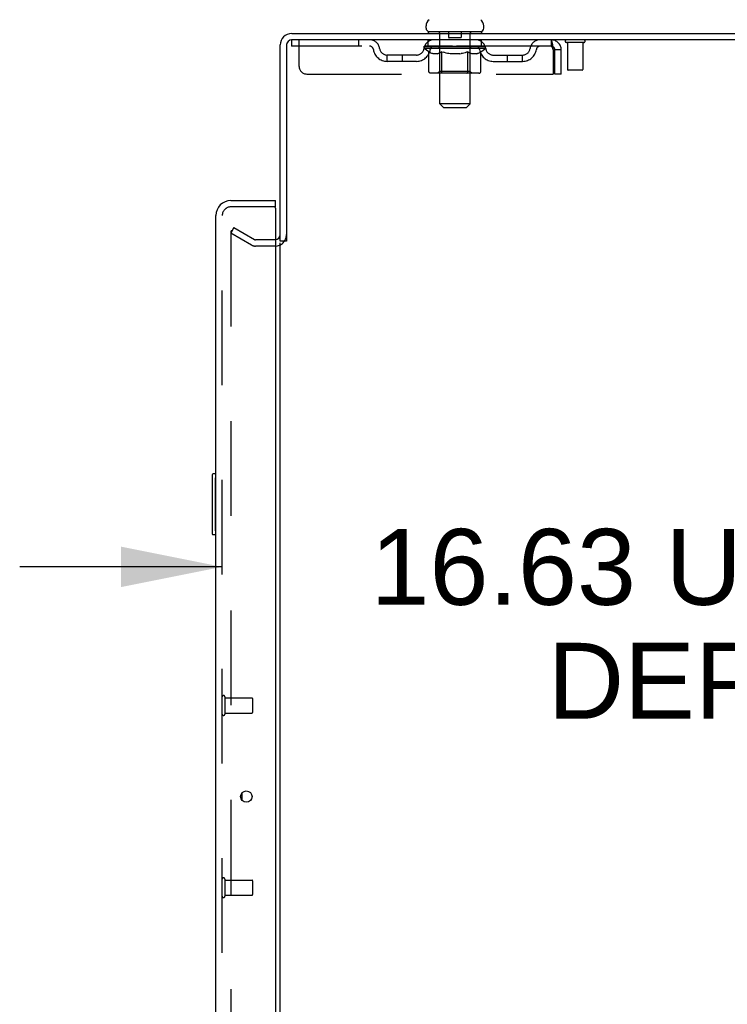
# Model space of a CAD drawing. Header units: inches. Extents: x 0 to 283, y 0 to 183.
# Tile 70 of 76: x 155 to 167, y 113 to 130. Entities that reach past the tile are written whole.
import ezdxf

# ---------------------------------------------------------------- set-up
doc = ezdxf.new("R2010")
doc.units = ezdxf.units.IN
doc.header["$LTSCALE"] = 15.583333
doc.header["$MEASUREMENT"] = 0
doc.linetypes.add('HIDDEN', pattern=[0.2, 0.1, -0.1])
doc.layers.get('0').update_dxf_attribs({"linetype": 'CONTINUOUS'})
for name, color, linetype in [('DEFAULT_2', 8, 'HIDDEN'), ('DIMENSIONS', 7, 'CONTINUOUS'), ('LEFTHAND_DOOR_ASSEMBLY', 7, 'CONTINUOUS'), ('RIGHTHAND_DOOR_ASSEMBLY', 7, 'CONTINUOUS')]:
    doc.layers.add(name, color=color, linetype=linetype)
doc.styles.get("Standard").update_dxf_attribs({"font": 'arial.ttf'})
doc.dimstyles.new('DIMSTYLE_1', dxfattribs={"dimtxt": 1.25, "dimasz": 1.666667, "dimexe": 0.09, "dimexo": 0.07, "dimgap": 0.0375, "dimtad": 0, "dimtih": 1, "dimtoh": 1, "dimzin": 4, "dimdsep": 46, "dimtxsty": 'Standard', "dimblk": '_FILLED', "dimblk1": '_FILLED', "dimblk2": '_FILLED', "dimcen": 0.09, "dimadec": 3, "dimazin": 1, "dimtfac": 1, "dimtdec": 3, "dimtofl": 0, "dimtmove": 0, "dimatfit": 3, "dimldrblk": '_FILLED', "dimfxl": 0, "dimtolj": 1, "dimtzin": 4, "dimarcsym": 0})

# ---------------------------------------------------------------- blocks, each defined once
blk = doc.blocks.new('_FILLED')
at = {"color": 0, "linetype": 'ByBlock'}
blk.add_solid([(0, 0), (-1, 0.2), (-1, -0.2)], dxfattribs=at)
blk = doc.blocks.new('*D2')
at = {"layer": 'DIMENSIONS', "color": 2, "linetype": 'Continuous'}
for p, q in [((158.437, 120.514), (155.103, 120.514)), ((175.062, 120.514), (178.395, 120.514))]:
    blk.add_line(p, q, dxfattribs=at)
at = {"layer": 'DIMENSIONS', "color": 2, "linetype": 'Continuous', "xscale": 1.6666666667, "yscale": 1.6666666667, "zscale": 1.6666666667}
blk.add_blockref('_FILLED', (158.437, 120.514), dxfattribs=at)
at = {"layer": 'DIMENSIONS', "color": 2, "linetype": 'Continuous', "xscale": 1.6666666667, "yscale": 1.6666666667, "zscale": 1.6666666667, "rotation": 180}
blk.add_blockref('_FILLED', (175.062, 120.514), dxfattribs=at)
at = {"layer": 'DIMENSIONS', "color": 2, "linetype": 'Continuous', "insert": (166.749, 121.139), "char_height": 1.25, "width": 11.72862, "attachment_point": 2, "line_spacing_factor": 0.9}
blk.add_mtext('16.63 USABLE\\PDEPTH', dxfattribs=at)

msp = doc.modelspace()

# ---------------------------------------------------------------- linework, layer by layer
at = {"color": 7, "linetype": 'Continuous'}
for p, q in [((161.791, 129.385), (161.791, 129.422)), ((162.741, 129.385), (162.741, 129.422)), ((161.828, 129.325), (161.828, 129.295)), ((162.703, 129.325), (161.828, 129.325)), ((162.703, 129.325), (162.703, 129.295)), ((159.495, 125.878), (159.391, 125.878))]:
    msp.add_line(p, q, dxfattribs=at)
at = {"color": 3, "linetype": 'Continuous'}
for p, q in [((159.58, 129.295), (177.339, 129.295)), ((159.391, 125.878), (159.391, 129.106)), ((159.495, 129.101), (159.495, 125.877)), ((177.391, 129.191), (159.585, 129.191)), ((159.391, 64.743), (159.391, 125.847))]:
    msp.add_line(p, q, dxfattribs=at)
at = {"color": 7, "linetype": 'Continuous'}
for centre, radius, start, end in [((161.916, 129.422), 0.125, 126.7414, 180), ((162.616, 129.422), 0.125, 0, 53.2586), ((161.851, 129.385), 0.06, 180, 270), ((162.681, 129.385), 0.06, 270, 360), ((159.58, 129.106), 0.085, 94.4898, 175.5102)]:
    msp.add_arc(centre, radius, start, end, dxfattribs=at)
at = {"color": 3, "linetype": 'Continuous'}
for centre, radius, start, end in [((159.58, 129.106), 0.189, 90, 180), ((159.585, 129.101), 0.09, 90, 180), ((159.306, 125.984), 0.085, 274.0493, 360)]:
    msp.add_arc(centre, radius, start, end, dxfattribs=at)
at = {"layer": 'DEFAULT_2', "color": 8, "linetype": 'HIDDEN'}
for p, q in [((162.008, 129.325), (162.008, 129.295)), ((162.017, 128.135), (162.017, 129.295)), ((162.161, 129.315), (162.161, 129.235)), ((162.361, 129.225), (162.171, 129.225)), ((162.371, 129.315), (162.371, 129.235)), ((162.515, 128.135), (162.515, 129.295)), ((162.523, 129.325), (162.523, 129.295)), ((159.578, 129.191), (159.578, 129.087)), ((159.578, 129.191), (159.585, 129.191)), ((163.849, 129.087), (159.578, 129.087)), ((159.703, 128.753), (159.703, 129.191)), ((160.678, 129.191), (160.678, 129.087)), ((161.76, 129.081), (161.76, 129.085)), ((161.857, 129.084), (161.76, 129.085)), ((161.76, 129.049), (161.76, 129.081)), ((161.76, 129.081), (162.004, 129.081)), ((161.837, 128.995), (161.76, 129.049)), ((162.772, 129.049), (161.76, 129.049)), ((161.767, 129.081), (161.767, 129.087)), ((161.774, 129.079), (161.774, 129.081)), ((161.774, 129.079), (162.757, 129.079)), ((161.781, 129.079), (161.781, 129.081)), ((161.782, 129.079), (161.782, 129.081)), ((161.79, 129.081), (161.79, 129.087)), ((161.803, 129.079), (161.803, 129.081)), ((161.805, 129.079), (161.805, 129.081)), ((161.827, 129.081), (161.827, 129.087)), ((161.828, 129.087), (161.828, 129.191)), ((161.839, 129.079), (161.839, 129.081)), ((161.841, 129.079), (161.841, 129.081)), ((161.857, 129.081), (161.857, 129.084)), ((161.878, 129.081), (161.878, 129.087)), ((161.879, 129.079), (161.879, 129.081)), ((161.88, 129.079), (161.88, 129.081)), ((161.882, 129.079), (161.882, 129.081)), ((161.888, 129.079), (161.888, 129.081)), ((161.888, 129.079), (161.888, 129.081)), ((161.891, 129.079), (161.891, 129.081)), ((161.893, 129.079), (161.893, 129.082)), ((161.897, 129.079), (161.897, 129.081)), ((161.908, 129.079), (161.908, 129.081)), ((161.923, 129.079), (161.923, 129.083)), ((161.923, 129.079), (161.923, 129.081)), ((161.939, 129.079), (161.939, 129.081)), ((161.94, 129.081), (161.94, 129.087)), ((161.948, 129.079), (161.948, 129.081)), ((161.951, 129.079), (161.951, 129.081)), ((161.959, 129.079), (161.959, 129.081)), ((161.968, 129.079), (161.968, 129.084)), ((161.98, 129.079), (161.98, 129.081)), ((161.983, 129.079), (161.983, 129.081)), ((162.004, 129.079), (162.004, 129.081)), ((162.058, 129.081), (162.008, 129.081)), ((162.013, 129.081), (162.013, 129.087)), ((162.016, 128.672), (162.016, 129.047)), ((162.018, 129.079), (162.018, 129.081)), ((162.022, 129.079), (162.022, 129.081)), ((162.027, 129.079), (162.027, 129.085)), ((162.03, 129.079), (162.03, 129.081)), ((162.039, 129.079), (162.039, 129.081)), ((162.058, 129.079), (162.058, 129.081)), ((162.118, 129.081), (162.071, 129.081)), ((162.087, 129.079), (162.087, 129.081)), ((162.093, 129.081), (162.093, 129.087)), ((162.096, 129.079), (162.096, 129.081)), ((162.098, 129.079), (162.098, 129.086)), ((162.1, 129.079), (162.1, 129.081)), ((162.106, 129.079), (162.106, 129.081)), ((162.118, 129.079), (162.118, 129.081)), ((162.182, 129.081), (162.139, 129.081)), ((162.149, 129.079), (162.149, 129.081)), ((162.174, 129.081), (162.266, 129.087)), ((162.178, 129.081), (162.178, 129.087)), ((162.178, 129.086), (162.178, 129.087)), ((162.178, 129.081), (162.178, 129.086)), ((162.178, 129.079), (162.178, 129.081)), ((162.181, 129.079), (162.181, 129.081)), ((162.182, 129.079), (162.182, 129.081)), ((162.183, 129.079), (162.183, 129.081)), ((162.249, 129.081), (162.211, 129.081)), ((162.215, 129.079), (162.215, 129.081)), ((162.249, 129.079), (162.249, 129.081)), ((162.264, 129.081), (162.264, 129.081)), ((162.264, 129.079), (162.264, 129.081)), ((162.264, 129.079), (162.264, 129.081)), ((162.266, 129.081), (162.266, 129.087)), ((162.266, 129.087), (162.357, 129.081)), ((162.268, 129.079), (162.268, 129.081)), ((162.268, 129.079), (162.268, 129.081)), ((162.268, 129.081), (162.268, 129.081)), ((162.282, 129.079), (162.282, 129.081)), ((162.282, 129.081), (162.321, 129.081)), ((162.317, 129.079), (162.317, 129.081)), ((162.349, 129.079), (162.349, 129.081)), ((162.349, 129.079), (162.349, 129.081)), ((162.349, 129.081), (162.393, 129.081)), ((162.35, 129.079), (162.35, 129.081)), ((162.353, 129.086), (162.354, 129.087)), ((162.353, 129.081), (162.353, 129.086)), ((162.353, 129.079), (162.353, 129.081)), ((162.354, 129.081), (162.354, 129.087)), ((162.382, 129.079), (162.382, 129.081)), ((162.414, 129.079), (162.414, 129.081)), ((162.414, 129.081), (162.461, 129.081)), ((162.426, 129.079), (162.426, 129.081)), ((162.432, 129.079), (162.432, 129.081)), ((162.434, 129.079), (162.434, 129.086)), ((162.436, 129.079), (162.436, 129.081)), ((162.439, 129.081), (162.439, 129.087)), ((162.445, 129.079), (162.445, 129.081)), ((162.474, 129.079), (162.474, 129.081)), ((162.474, 129.081), (162.523, 129.081)), ((162.493, 129.079), (162.493, 129.081)), ((162.502, 129.079), (162.502, 129.081)), ((162.505, 129.079), (162.505, 129.085)), ((162.51, 129.079), (162.51, 129.081)), ((162.513, 129.079), (162.513, 129.081)), ((162.516, 128.672), (162.516, 129.047)), ((162.519, 129.081), (162.519, 129.087)), ((162.527, 129.079), (162.527, 129.081)), ((162.527, 129.081), (162.688, 129.081)), ((162.549, 129.079), (162.549, 129.081)), ((162.551, 129.079), (162.551, 129.081)), ((162.564, 129.079), (162.564, 129.084)), ((162.573, 129.079), (162.573, 129.081)), ((162.58, 129.079), (162.58, 129.081)), ((162.583, 129.079), (162.583, 129.081)), ((162.591, 129.081), (162.591, 129.087)), ((162.592, 129.079), (162.592, 129.081)), ((162.609, 129.079), (162.609, 129.083)), ((162.609, 129.079), (162.609, 129.081)), ((162.623, 129.079), (162.623, 129.081)), ((162.635, 129.079), (162.635, 129.081)), ((162.638, 129.079), (162.638, 129.082)), ((162.641, 129.079), (162.641, 129.081)), ((162.644, 129.079), (162.644, 129.081)), ((162.644, 129.079), (162.644, 129.081)), ((162.649, 129.079), (162.649, 129.081)), ((162.652, 129.079), (162.652, 129.081)), ((162.652, 129.079), (162.652, 129.081)), ((162.654, 129.081), (162.654, 129.087)), ((162.69, 129.079), (162.69, 129.081)), ((162.693, 129.079), (162.693, 129.081)), ((162.693, 128.994), (162.772, 129.049)), ((162.703, 129.087), (162.703, 129.191)), ((162.704, 129.081), (162.704, 129.087)), ((162.727, 129.079), (162.727, 129.081)), ((162.728, 129.079), (162.728, 129.081)), ((162.741, 129.081), (162.741, 129.087)), ((162.75, 129.079), (162.75, 129.081)), ((162.75, 129.079), (162.75, 129.081)), ((162.757, 129.079), (162.757, 129.081)), ((162.764, 129.081), (162.764, 129.087)), ((162.772, 129.049), (162.772, 129.087)), ((163.849, 129.191), (163.849, 129.087)), ((163.851, 129.189), (163.849, 129.191)), ((163.877, 129.038), (163.882, 129.024)), ((164.387, 129.148), (164.103, 129.148)), ((164.121, 129.148), (164.121, 128.701)), ((164.369, 129.148), (164.369, 128.701)), ((161.151, 128.836), (161.151, 128.94)), ((161.634, 128.94), (161.151, 128.94)), ((161.401, 128.836), (161.401, 128.94)), ((161.837, 128.67), (161.837, 128.995)), ((161.837, 128.995), (161.849, 128.987)), ((161.861, 128.98), (161.849, 128.987)), ((161.872, 128.974), (161.861, 128.98)), ((161.884, 128.968), (161.872, 128.974)), ((161.895, 128.964), (161.884, 128.968)), ((161.907, 128.96), (161.895, 128.964)), ((161.982, 128.96), (161.907, 128.96)), ((161.982, 128.96), (161.993, 128.964)), ((162.005, 128.968), (161.993, 128.964)), ((162.016, 128.973), (162.004, 128.968)), ((162.027, 128.98), (162.016, 128.973)), ((162.039, 128.987), (162.027, 128.98)), ((162.051, 128.995), (162.039, 128.987)), ((162.051, 128.67), (162.051, 128.995)), ((162.051, 128.995), (162.074, 128.987)), ((162.097, 128.98), (162.074, 128.987)), ((162.12, 128.974), (162.097, 128.98)), ((162.142, 128.968), (162.119, 128.974)), ((162.164, 128.964), (162.142, 128.968)), ((162.187, 128.96), (162.164, 128.964)), ((162.345, 128.96), (162.187, 128.96)), ((162.345, 128.96), (162.367, 128.964)), ((162.389, 128.968), (162.367, 128.964)), ((162.411, 128.973), (162.389, 128.968)), ((162.433, 128.979), (162.411, 128.973)), ((162.456, 128.986), (162.433, 128.979)), ((162.479, 128.994), (162.456, 128.986)), ((162.479, 128.67), (162.479, 128.994)), ((162.479, 128.994), (162.49, 128.986)), ((162.501, 128.979), (162.49, 128.986)), ((162.512, 128.973), (162.501, 128.98)), ((162.523, 128.968), (162.512, 128.974)), ((162.534, 128.964), (162.523, 128.968)), ((162.544, 128.96), (162.534, 128.964)), ((162.627, 128.96), (162.544, 128.96)), ((162.627, 128.96), (162.638, 128.964)), ((162.649, 128.968), (162.638, 128.964)), ((162.66, 128.973), (162.649, 128.968)), ((162.671, 128.979), (162.659, 128.973)), ((162.681, 128.986), (162.67, 128.979)), ((162.693, 128.994), (162.681, 128.986)), ((162.693, 128.67), (162.693, 128.994)), ((162.897, 128.94), (163.38, 128.94)), ((163.13, 128.836), (163.13, 128.94)), ((163.38, 128.836), (163.38, 128.94)), ((163.882, 129.024), (163.882, 128.628)), ((163.912, 128.628), (163.912, 129.024)), ((164.016, 129.024), (163.912, 129.024)), ((164.016, 128.628), (164.016, 129.024)), ((161.634, 128.836), (161.151, 128.836)), ((162.897, 128.836), (163.38, 128.836)), ((159.828, 128.628), (163.882, 128.628)), ((162.658, 128.64), (161.871, 128.64)), ((162.016, 128.672), (161.984, 128.64)), ((162.516, 128.672), (162.016, 128.672)), ((162.462, 128.64), (162.464, 128.64)), ((162.464, 128.64), (162.466, 128.641)), ((162.466, 128.641), (162.468, 128.642)), ((162.468, 128.642), (162.47, 128.644)), ((162.47, 128.644), (162.471, 128.646)), ((162.475, 128.651), (162.476, 128.654)), ((162.476, 128.654), (162.477, 128.658)), ((162.516, 128.672), (162.548, 128.64)), ((164.016, 128.628), (163.912, 128.628)), ((164.359, 128.691), (164.131, 128.691)), ((162.077, 128.075), (162.017, 128.135)), ((162.515, 128.135), (162.017, 128.135)), ((162.077, 128.075), (162.455, 128.075)), ((162.455, 128.075), (162.515, 128.135)), ((158.63, 126.099), (158.578, 126.009)), ((158.578, 126.029), (158.578, 64.56)), ((158.918, 125.813), (158.578, 126.009)), ((158.63, 126.099), (158.97, 125.903)), ((159.306, 125.899), (158.986, 125.899)), ((159.306, 125.795), (158.986, 125.795))]:
    msp.add_line(p, q, dxfattribs=at)
for points in [[(163.856, 129.083), (163.853, 129.085), (163.851, 129.086), (163.849, 129.087)], [(163.851, 129.189), (163.853, 129.186), (163.856, 129.181), (163.858, 129.174), (163.861, 129.165), (163.863, 129.154), (163.865, 129.142), (163.868, 129.128), (163.87, 129.112), (163.872, 129.096), (163.875, 129.079), (163.877, 129.061), (163.879, 129.042), (163.882, 129.024)], [(163.856, 129.083), (163.858, 129.08), (163.861, 129.077), (163.863, 129.073), (163.865, 129.068), (163.868, 129.063), (163.87, 129.057), (163.872, 129.051), (163.875, 129.044), (163.877, 129.038)], [(161.871, 128.64), (161.867, 128.64), (161.863, 128.641), (161.859, 128.642), (161.855, 128.644), (161.851, 128.646), (161.848, 128.648), (161.845, 128.651), (161.842, 128.654), (161.84, 128.658), (161.838, 128.662), (161.837, 128.666), (161.837, 128.67)], [(162.068, 128.64), (162.066, 128.64), (162.064, 128.641), (162.062, 128.642), (162.06, 128.644), (162.058, 128.646), (162.056, 128.648), (162.055, 128.651), (162.053, 128.654), (162.052, 128.658), (162.052, 128.662), (162.051, 128.666), (162.051, 128.67)], [(162.471, 128.646), (162.473, 128.648), (162.475, 128.651)], [(162.477, 128.658), (162.478, 128.662), (162.479, 128.666), (162.479, 128.67)], [(162.478, 128.662), (162.478, 128.666), (162.479, 128.67)], [(162.658, 128.64), (162.662, 128.64), (162.667, 128.641), (162.671, 128.642), (162.674, 128.644), (162.678, 128.646), (162.682, 128.648), (162.685, 128.651), (162.687, 128.654), (162.69, 128.658), (162.691, 128.662), (162.692, 128.666), (162.693, 128.67)], [(158.596, 126.049), (158.594, 126.049), (158.592, 126.049), (158.59, 126.048), (158.588, 126.047), (158.586, 126.046), (158.585, 126.045), (158.583, 126.043), (158.582, 126.042), (158.581, 126.04), (158.58, 126.038), (158.579, 126.036), (158.579, 126.033), (158.578, 126.031), (158.578, 126.029)], [(158.603, 126.047), (158.602, 126.048), (158.6, 126.048), (158.598, 126.049), (158.596, 126.049), (158.596, 126.049)]]:
    msp.add_lwpolyline(points, dxfattribs=at)
for centre, radius, start, end in [((161.987, 129.295), 0.03, 0, 90), ((162.151, 129.315), 0.01, 0, 90), ((162.171, 129.235), 0.01, 180, 270), ((162.361, 129.235), 0.01, 270, 360), ((162.381, 129.315), 0.01, 90, 180), ((162.545, 129.295), 0.03, 90, 180), ((160.862, 129.024), 0.167, 8.0716, 90), ((160.863, 129.024), 0.0625, 7.9863, 90), ((161.151, 129.065), 0.125, 188.0716, 270), ((161.634, 129.065), 0.125, 270, 351.9284), ((161.923, 129.024), 0.167, 90, 171.9284), ((161.923, 129.024), 0.0625, 90, 172.0137), ((161.984, 129.047), 0.0318, 0, 90), ((162.548, 129.047), 0.0318, 90, 180), ((162.608, 129.024), 0.167, 8.0716, 90), ((162.609, 129.024), 0.0625, 7.9863, 90), ((162.897, 129.065), 0.125, 188.0716, 270), ((163.38, 129.065), 0.125, 270, 351.9284), ((163.669, 129.024), 0.167, 90, 171.9284), ((163.669, 129.024), 0.0625, 90, 172.0137), ((163.849, 129.024), 0.167, 0, 90), ((163.849, 129.024), 0.063, 0, 90), ((164.103, 129.169), 0.0215, 90, 270), ((164.387, 129.169), 0.0215, 270, 90), ((161.151, 129.065), 0.229, 187.9863, 270), ((161.634, 129.065), 0.229, 270, 352.0137), ((162.897, 129.065), 0.229, 187.9863, 270), ((163.38, 129.065), 0.229, 270, 352.0137), ((159.828, 128.753), 0.125, 180, 270), ((164.131, 128.701), 0.01, 180, 270), ((164.359, 128.701), 0.01, 270, 360), ((159.306, 125.984), 0.189, 270, 360), ((158.986, 125.932), 0.137, 240, 270), ((158.986, 125.932), 0.033, 240, 270), ((159.306, 125.984), 0.085, 270, 274.0493)]:
    msp.add_arc(centre, radius, start, end, dxfattribs=at)
for centre, major_axis, ratio, start_param, end_param in [((162.266, 129.087), (0.506, 0.005), 0.05963, 9.249616, 9.431313), ((162.266, 129.087), (0.506, 0), 0.060556, -3.083241, -2.96706), ((162.266, 129.087), (0.506, 0.011), 0.05688, 2.791345, 2.965878), ((161.779, 129.077), (0.158, -0.002), 0.05963, 0.605815, 1.645666), ((161.724, 129.077), (0.158, 0.002), 0.05963, 0.25549, 1.295341), ((162.266, 129.087), (0.506, -0.005), 0.05963, -2.96643, -2.791898), ((161.724, 129.072), (0.158, 0.003), 0.05688, 1.20151, 1.294789), ((161.779, 129.072), (0.158, 0), 0.060556, 1.551758, 1.645036), ((161.78, 129.073), (0.131, 0.001), 0.05963, 1.065228, 1.614276), ((161.744, 129.072), (0.158, 0.002), 0.05963, 1.170259, 1.376596), ((161.764, 129.073), (0.131, 0.003), 0.05688, 0.890143, 1.43919), ((161.811, 129.073), (0.131, 0), 0.060556, 1.240391, 1.789438), ((162.266, 129.087), (0.506, 0.015), 0.052395, 2.616403, 2.790936), ((161.829, 129.077), (0.158, -0.003), 0.05688, 0.7809, 1.820751), ((161.721, 129.077), (0.158, 0.003), 0.05688, 0.080405, 1.120256), ((162.266, 129.087), (0.506, -0.011), 0.05688, -2.791345, -2.616812), ((161.721, 129.072), (0.158, 0.005), 0.052395, 1.026568, 1.119847), ((161.829, 129.072), (0.158, -0.002), 0.05963, 1.72692, 1.820198), ((161.764, 129.073), (0.131, 0.004), 0.052395, 0.715201, 1.264248), ((161.855, 129.073), (0.131, -0.001), 0.05963, 1.415553, 1.9646), ((162.266, 129.087), (0.506, 0.02), 0.046319, 2.441654, 2.616187), ((161.892, 129.077), (0.158, -0.005), 0.052395, 0.955842, 1.995693), ((161.735, 129.077), (0.158, 0.005), 0.052395, -0.094537, 0.945314), ((162.266, 129.087), (0.506, -0.015), 0.052395, -2.616403, -2.44187), ((161.735, 129.072), (0.158, 0.006), 0.046319, 0.851819, 0.945098), ((161.892, 129.072), (0.158, -0.003), 0.05688, 1.902006, 1.995284), ((161.778, 129.073), (0.131, 0.005), 0.046319, 0.540452, 1.089499), ((161.912, 129.073), (0.131, -0.003), 0.05688, 1.590638, 2.139686), ((161.744, 129.077), (0.158, 0), 0.060556, 0.430652, 0.777569), ((162.266, 129.087), (0.506, 0.024), 0.038841, 2.267123, 2.441656), ((161.967, 129.077), (0.158, -0.006), 0.046319, 1.130591, 2.170442), ((162.266, 129.087), (0.506, -0.02), 0.046319, -2.441654, -2.267121), ((161.765, 129.077), (0.158, 0.006), 0.046319, -0.269286, 0.770565), ((161.765, 129.072), (0.158, 0.007), 0.038841, 0.677289, 0.770567), ((161.967, 129.072), (0.158, -0.005), 0.052395, 2.076947, 2.170226), ((161.808, 129.073), (0.131, 0.006), 0.038841, 0.365921, 0.914969), ((161.979, 129.073), (0.131, -0.004), 0.052395, 1.76558, 2.314627), ((162.266, 129.087), (0.506, 0.027), 0.030195, 2.09281, 2.267343), ((162.051, 129.077), (0.158, -0.007), 0.038841, 1.305122, 2.344973), ((162.266, 129.087), (0.506, -0.024), 0.038841, -2.267123, -2.092591), ((161.809, 129.077), (0.158, 0.007), 0.038841, -0.443817, 0.596034), ((161.809, 129.072), (0.158, 0.008), 0.030195, 0.502975, 0.596254), ((162.051, 129.072), (0.158, -0.006), 0.046319, 2.251696, 2.344975), ((161.851, 129.073), (0.131, 0.007), 0.030195, 0.191608, 0.740655), ((162.056, 129.073), (0.131, -0.005), 0.046319, 1.940329, 2.489376), ((161.868, 129.077), (0.158, 0.008), 0.030195, -0.61813, 0.421721), ((162.266, 129.087), (0.506, 0.029), 0.020645, 1.918687, 2.09322), ((162.141, 129.077), (0.158, -0.008), 0.030195, 1.479435, 2.519286), ((162.266, 129.087), (0.506, -0.027), 0.030195, -2.09281, -1.918277), ((161.868, 129.072), (0.158, 0.009), 0.020645, 0.328852, 0.422131), ((162.141, 129.072), (0.158, -0.007), 0.038841, 2.426227, 2.519505), ((161.907, 129.073), (0.131, 0.007), 0.020645, 0.017485, 0.566532), ((162.138, 129.073), (0.131, -0.006), 0.038841, 2.11486, 2.663907), ((161.939, 129.077), (0.158, 0.009), 0.020645, -0.792253, 0.247598), ((162.266, 129.087), (0.506, 0.03), 0.010478, 1.744704, 1.919237), ((162.235, 129.077), (0.158, -0.009), 0.020645, 1.653558, 2.693409), ((162.266, 129.087), (0.506, -0.029), 0.020645, -1.918687, -1.744154), ((161.939, 129.072), (0.158, 0.009), 0.010478, 0.154869, 0.248148), ((162.235, 129.072), (0.158, -0.008), 0.030195, 2.60054, 2.693819), ((161.974, 129.073), (0.131, 0.008), 0.010478, 6.126688, 6.675735), ((162.225, 129.073), (0.131, -0.007), 0.030195, 2.289173, 2.83822), ((162.02, 129.077), (0.158, 0.009), 0.010478, -0.966236, -0.000846), ((162.33, 129.077), (0.158, -0.009), 0.010478, 1.827541, 2.867392), ((162.266, 129.087), (0.506, -0.03), 0.010478, -1.744704, -1.570171), ((162.33, 129.072), (0.158, -0.009), 0.020645, 2.774664, 2.867942), ((162.313, 129.073), (0.131, -0.007), 0.020645, 2.463296, 3.012344), ((162.201, 129.077), (0.158, 0.009), 0.010478, 0.274201, 1.314052), ((162.132, 129.073), (0.131, 0.008), 0.010478, -0.000483, 0.504314), ((162.108, 129.072), (0.158, 0.009), 0.010478, 0.099668, 0.192946), ((162.266, 129.087), (0.506, 0.03), 0.010478, -1.571421, -1.396888), ((162.423, 129.072), (0.158, -0.009), 0.010478, 2.948646, 3.041925), ((162.399, 129.073), (0.131, -0.008), 0.010478, 2.637279, 3.142076), ((162.296, 129.077), (0.158, 0.009), 0.020645, 0.448184, 1.488034), ((162.219, 129.073), (0.131, 0.007), 0.020645, 0.129249, 0.678296), ((162.201, 129.072), (0.158, 0.009), 0.020645, 0.273651, 0.366929), ((162.512, 129.077), (0.158, -0.009), 0.010478, -3.140747, -2.175357), ((162.266, 129.087), (0.506, 0.029), 0.020645, -1.397439, -1.222906), ((162.266, 129.087), (0.506, -0.03), 0.010478, 1.222355, 1.396888), ((162.39, 129.077), (0.158, 0.008), 0.030195, 0.622307, 1.662158), ((162.307, 129.073), (0.131, 0.007), 0.030195, 0.303372, 0.852419), ((162.557, 129.073), (0.131, -0.008), 0.010478, 2.749043, 3.29809), ((162.592, 129.077), (0.158, -0.009), 0.020645, 2.893995, 3.933846), ((162.296, 129.072), (0.158, 0.008), 0.030195, 0.447774, 0.541052), ((162.592, 129.072), (0.158, -0.009), 0.010478, 2.893445, 2.986723), ((162.266, 129.087), (0.506, 0.027), 0.030195, -1.223315, -1.048783), ((162.266, 129.087), (0.506, -0.029), 0.020645, 1.048373, 1.222906), ((162.481, 129.077), (0.158, 0.007), 0.038841, 0.79662, 1.836471), ((162.393, 129.073), (0.131, 0.006), 0.038841, 0.477686, 1.026733), ((162.624, 129.073), (0.131, -0.007), 0.020645, 2.57506, 3.124108), ((162.663, 129.077), (0.158, -0.008), 0.030195, 2.719872, 3.759723), ((162.564, 129.077), (0.158, 0.006), 0.046319, 0.971151, 2.011002), ((162.39, 129.072), (0.158, 0.007), 0.038841, 0.622087, 0.715366), ((162.663, 129.072), (0.158, -0.009), 0.020645, 2.719462, 2.812741), ((162.266, 129.087), (0.506, 0.024), 0.038841, -1.049002, -0.874469), ((162.266, 129.087), (0.506, -0.027), 0.030195, 0.87425, 1.048783), ((162.476, 129.073), (0.131, 0.005), 0.046319, 0.652216, 1.201263), ((162.639, 129.077), (0.158, 0.005), 0.052395, 1.1459, 2.185751), ((162.68, 129.073), (0.131, -0.007), 0.030195, 2.400937, 2.949985), ((162.722, 129.077), (0.158, -0.007), 0.038841, 2.545558, 3.585409), ((162.552, 129.073), (0.131, 0.004), 0.052395, 0.826965, 1.376012), ((162.481, 129.072), (0.158, 0.006), 0.046319, 0.796618, 0.889896), ((162.722, 129.072), (0.158, -0.008), 0.030195, 2.545339, 2.638617), ((162.702, 129.077), (0.158, 0.003), 0.05688, 1.320842, 2.360692), ((162.266, 129.087), (0.506, 0.02), 0.046319, -0.874471, -0.699939), ((162.266, 129.087), (0.506, -0.024), 0.038841, 0.699936, 0.874469), ((162.767, 129.077), (0.158, -0.006), 0.046319, 2.371028, 3.410879), ((162.724, 129.073), (0.131, -0.006), 0.038841, 2.226624, 2.775671), ((162.753, 129.077), (0.158, 0.002), 0.05963, 1.495927, 2.535778), ((162.62, 129.073), (0.131, 0.003), 0.05688, 1.001907, 1.550954), ((162.797, 129.077), (0.158, -0.005), 0.052395, 2.196279, 3.23613), ((162.753, 129.073), (0.131, -0.005), 0.046319, 2.052093, 2.601141), ((162.564, 129.072), (0.158, 0.005), 0.052395, 0.971367, 1.064645), ((162.788, 129.077), (0.158, 0), 0.060556, 1.671089, 2.71094), ((162.767, 129.072), (0.158, -0.007), 0.038841, 2.371026, 2.464304), ((162.81, 129.077), (0.158, -0.003), 0.05688, 2.021337, 3.061188), ((162.266, 129.087), (0.506, 0.015), 0.052395, -0.699723, -0.52519), ((162.266, 129.087), (0.506, -0.02), 0.046319, 0.525406, 0.699939), ((162.807, 129.077), (0.158, -0.002), 0.05963, 1.846251, 2.886102), ((162.677, 129.073), (0.131, 0.001), 0.05963, 1.176993, 1.72604), ((162.768, 129.073), (0.131, -0.004), 0.052395, 1.877344, 2.426392), ((162.721, 129.073), (0.131, 0), 0.060556, 1.352155, 1.901202), ((162.767, 129.073), (0.131, -0.003), 0.05688, 1.702402, 2.25145), ((162.752, 129.073), (0.131, -0.001), 0.05963, 1.527317, 2.076364), ((162.639, 129.072), (0.158, 0.003), 0.05688, 1.146309, 1.239587), ((162.797, 129.072), (0.158, -0.006), 0.046319, 2.196495, 2.289773), ((162.266, 129.087), (0.506, 0.011), 0.05688, -0.524781, -0.350248), ((162.266, 129.087), (0.506, -0.015), 0.052395, 0.350657, 0.52519), ((162.702, 129.072), (0.158, 0.002), 0.05963, 1.321394, 1.414673), ((162.81, 129.072), (0.158, -0.005), 0.052395, 2.021746, 2.115024), ((162.266, 129.087), (0.506, 0.005), 0.05963, -0.349695, -0.175162), ((162.266, 129.087), (0.506, -0.011), 0.05688, 0.175715, 0.350248), ((162.753, 129.072), (0.158, 0), 0.060556, 1.496556, 1.589835), ((162.807, 129.072), (0.158, -0.003), 0.05688, 1.846804, 1.940083), ((162.788, 129.072), (0.158, -0.002), 0.05963, 1.671719, 1.764997), ((162.266, 129.087), (0.506, 0), 0.060556, -0.174533, 0), ((162.266, 129.087), (0.506, -0.005), 0.05963, 0.000629, 0.175162)]:
    msp.add_ellipse(centre, major_axis=major_axis, ratio=ratio, start_param=start_param, end_param=end_param, dxfattribs=at)
at = {"layer": 'LEFTHAND_DOOR_ASSEMBLY', "color": 8, "linetype": 'HIDDEN'}
for p, q in [((158.437, 64.291), (158.437, 126.298)), ((159.292, 126.441), (158.579, 126.441))]:
    msp.add_line(p, q, dxfattribs=at)
msp.add_arc((158.579, 126.298), 0.142, 90, 180, dxfattribs=at)
at = {"layer": 'RIGHTHAND_DOOR_ASSEMBLY', "color": 3, "linetype": 'Continuous'}
for p, q in [((158.579, 126.545), (159.312, 126.545)), ((158.333, 64.291), (158.333, 126.298)), ((159.312, 126.421), (159.312, 64.169))]:
    msp.add_line(p, q, dxfattribs=at)
at = {"layer": 'RIGHTHAND_DOOR_ASSEMBLY', "color": 7, "linetype": 'Continuous'}
for p, q in [((159.312, 126.441), (159.312, 126.545)), ((159.312, 126.441), (159.292, 126.441)), ((158.273, 122.03), (158.273, 121.06)), ((158.333, 122.045), (158.288, 122.045)), ((158.319, 121.945), (158.319, 121.145)), ((158.288, 121.045), (158.333, 121.045)), ((158.757, 116.786), (158.757, 116.677))]:
    msp.add_line(p, q, dxfattribs=at)
at = {"layer": 'RIGHTHAND_DOOR_ASSEMBLY', "color": 8, "linetype": 'HIDDEN'}
for p, q in [((158.437, 64.291), (158.437, 126.298)), ((159.292, 126.441), (158.579, 126.441)), ((158.48, 118.374), (158.48, 118.09)), ((158.48, 118.356), (158.927, 118.356)), ((158.937, 118.346), (158.937, 118.118)), ((158.48, 118.108), (158.927, 118.108)), ((158.48, 115.374), (158.48, 115.09)), ((158.48, 115.356), (158.927, 115.356)), ((158.937, 115.346), (158.937, 115.118)), ((158.48, 115.108), (158.927, 115.108))]:
    msp.add_line(p, q, dxfattribs=at)
at = {"layer": 'RIGHTHAND_DOOR_ASSEMBLY', "color": 7, "linetype": 'Continuous'}
for points in [[(158.318, 121.981), (158.318, 121.975), (158.319, 121.969), (158.319, 121.963), (158.319, 121.957), (158.319, 121.951), (158.319, 121.945)], [(158.319, 121.145), (158.319, 121.138), (158.319, 121.132), (158.319, 121.126), (158.319, 121.12), (158.318, 121.114), (158.318, 121.108)]]:
    msp.add_lwpolyline(points, dxfattribs=at)
at = {"layer": 'RIGHTHAND_DOOR_ASSEMBLY', "color": 3, "linetype": 'Continuous'}
msp.add_circle((158.833, 116.732), 0.0938, dxfattribs=at)
for centre, radius, start, end in [((158.579, 126.298), 0.246, 90, 180), ((159.292, 126.421), 0.02, 0, 90)]:
    msp.add_arc(centre, radius, start, end, dxfattribs=at)
at = {"layer": 'RIGHTHAND_DOOR_ASSEMBLY', "color": 8, "linetype": 'HIDDEN'}
for centre, radius, start, end in [((158.579, 126.298), 0.142, 90, 180), ((158.458, 118.374), 0.0215, 0, 180), ((158.927, 118.346), 0.01, 0, 90), ((158.458, 118.09), 0.0215, 180, 360), ((158.927, 118.118), 0.01, 270, 360), ((158.458, 115.374), 0.0215, 0, 180), ((158.927, 115.346), 0.01, 0, 90), ((158.927, 115.118), 0.01, 270, 360), ((158.458, 115.09), 0.0215, 180, 360)]:
    msp.add_arc(centre, radius, start, end, dxfattribs=at)
at = {"layer": 'RIGHTHAND_DOOR_ASSEMBLY', "color": 7, "linetype": 'Continuous'}
for centre, radius, start, end in [((158.497, 126.155), 0.26, 87.3726, 90), ((158.288, 122.03), 0.015, 90, 180), ((158.318, 122.03), 0.015, 0, 90), ((158.288, 121.06), 0.015, 180, 270), ((158.318, 121.06), 0.015, 270, 360)]:
    msp.add_arc(centre, radius, start, end, dxfattribs=at)

# ---------------------------------------------------------------- dimensions: what is measured, and where the dimension line sits
at = {"layer": 'DIMENSIONS', "color": 2, "linetype": 'Continuous'}
dim = msp.add_linear_dim(base=(175.061766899, 120.514371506), p1=(158.436766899, 64.148536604), p2=(175.061766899, 67.325786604), text='<> USABLE\\PDEPTH', dimstyle='DIMSTYLE_1', dxfattribs=at)
dim.commit()
dim.dimension.update_dxf_attribs({"geometry": '*D2', "text_midpoint": (166.749266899, 119.576871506), "dimtype": 160})

doc.saveas('drawing.dxf')
